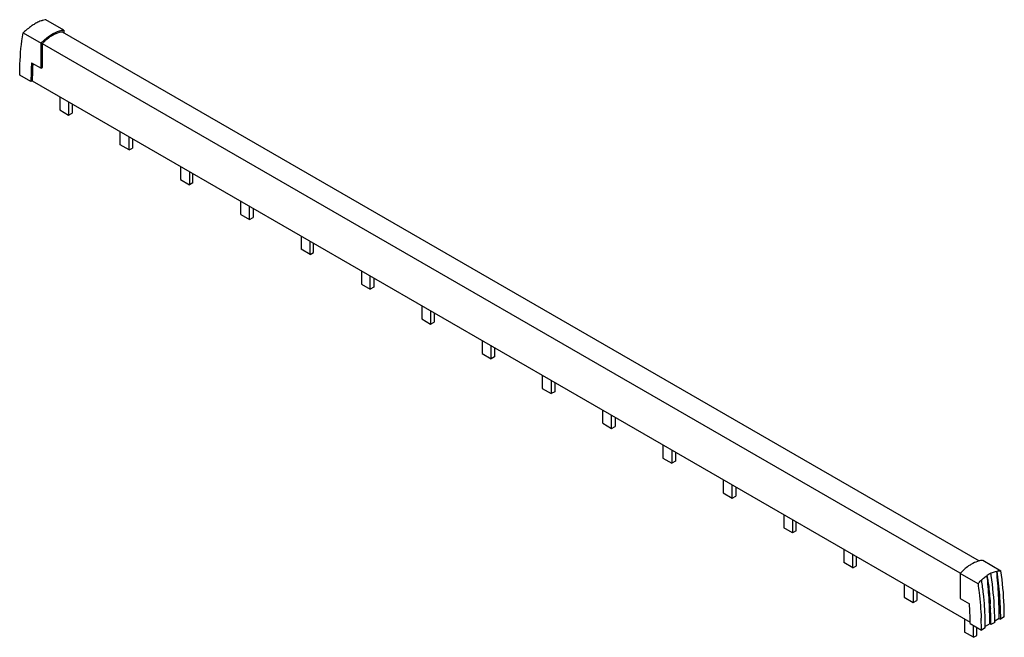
# Model space of a CAD drawing. Header units: millimetres. Extents: x 46 to 356, y 183 to 378.
import ezdxf

# ---------------------------------------------------------------- set-up
doc = ezdxf.new("R2010")
doc.units = ezdxf.units.MM
doc.header["$LTSCALE"] = 36.458692
for name, color, linetype in [('00_COMPONENTS', 7, 'CONTINUOUS'), ('00_COMPONENTS_1', 7, 'CONTINUOUS'), ('00_COMPONENTS_2', 7, 'CONTINUOUS')]:
    doc.layers.add(name, color=color, linetype=linetype)

msp = doc.modelspace()

# ---------------------------------------------------------------- linework, layer by layer
at = {"layer": '00_COMPONENTS', "color": 7, "linetype": 'Continuous'}
for p, q in [((59.81, 374.32), (54.15, 377.58)), ((46.94, 373.42), (52.6, 370.15)), ((59.29, 373.73), (347.82, 207.15)), ((59.38, 373.75), (59.38, 373.68)), ((59.81, 374.32), (59.81, 373.43)), ((52.6, 362.31), (52.6, 370.15)), ((53.02, 362.56), (53.02, 370.07)), ((341.85, 203.25), (53.02, 370)), ((49.62, 364.03), (52.6, 362.31)), ((50, 363.63), (50.01, 363.81)), ((52.6, 362.31), (53.02, 362.56)), ((49.41, 358.07), (45.88, 360.11)), ((49.84, 358.31), (49.41, 358.07)), ((49.82, 358.28), (344.98, 187.87)), ((349.02, 207.35), (354.67, 204.08)), ((347.46, 199.92), (341.8, 203.18)), ((341.8, 203.18), (341.8, 195.34)), ((350.43, 201.64), (350.37, 202.18)), ((350.39, 202.16), (350.43, 201.93)), ((350.39, 202.16), (350.42, 201.93)), ((350.43, 201.64), (350.39, 201.94)), ((348.63, 201.03), (348.61, 201.19)), ((348.63, 201.04), (348.61, 201.19)), ((341.8, 195.34), (344.78, 193.62)), ((349.57, 192.15), (349.56, 192.26)), ((349.56, 192.15), (349.56, 192.26)), ((351.09, 191.96), (351.08, 192.32)), ((351.09, 191.96), (351.08, 192.32)), ((351.29, 193.85), (351.3, 193.69)), ((351.29, 193.85), (351.3, 193.69)), ((351.38, 192.3), (351.39, 192.16)), ((351.38, 192.3), (351.39, 192.16)), ((349.6, 191.45), (349.6, 191.61)), ((349.61, 191.44), (349.6, 191.61)), ((351.12, 191.14), (351.11, 191.35)), ((351.12, 191.14), (351.11, 191.35)), ((354.14, 189.04), (352.73, 188.22)), ((354.14, 189.04), (354.5, 188.83)), ((355.73, 189.55), (354.5, 188.83)), ((354.5, 189.04), (354.5, 188.83)), ((354.5, 189.04), (354.5, 188.83)), ((344.99, 187.42), (348.52, 185.38)), ((348.47, 188.58), (348.47, 188.52)), ((348.47, 188.58), (348.47, 188.52)), ((349.76, 186.1), (348.52, 185.38)), ((351.17, 187.32), (349.76, 186.5)), ((349.76, 186.1), (349.76, 186.5)), ((349.76, 186.1), (349.76, 186.5)), ((351.53, 187.12), (351.17, 187.32)), ((352.73, 187.81), (351.53, 187.12)), ((351.53, 187.32), (351.53, 187.12)), ((351.53, 187.32), (351.53, 187.12)), ((352.73, 187.81), (352.73, 188.22)), ((352.73, 187.81), (352.73, 188.22))]:
    msp.add_line(p, q, dxfattribs=at)
for centre, radius, start, end in [((58.46, 362.88), 15.5, 120.0778, 122.6935), ((57.56, 364.38), 13.76, 117.1412, 119.9754), ((60.06, 367.61), 6.17, 96.3114, 99.4954), ((66.37, 357.5), 18.7, 135.7257, 137.4302), ((65.66, 357.97), 17.5, 135.3561, 136.2468), ((65.24, 358.39), 16.9, 133.0299, 135.3652), ((64.67, 359), 16.07, 131.3527, 133.0256), ((63.87, 359.93), 14.84, 127.7034, 131.3912), ((134.91, 358.13), 85.49, 176.0436, 179.744), ((133.68, 358.48), 83.84, 176.4828, 177.3794), ((138.81, 358.29), 88.97, 177.4031, 179.9829), ((140.91, 358.03), 91.5, 179.694, 179.9748), ((359.08, 190.18), 15.21, 132.2075, 133.5509), ((356.13, 193.93), 10.42, 119.9734, 123.8469), ((196.87, 186.09), 154.35, 5.9869, 6.1377), ((232.24, 184.98), 119.4, 8.2735, 8.4803), ((233.33, 185.14), 118.29, 8.0297, 8.1589), ((233.77, 185.72), 119.06, 8.1038, 8.4806), ((232.59, 184.11), 117.27, 6.2291, 8.297), ((248.54, 185.89), 101.22, 3.8409, 6.2083), ((248.08, 187.33), 96.9, 0.319, 3.7219), ((247.24, 185.8), 102.53, 3.6119, 3.8434), ((246.76, 185.77), 103.01, 3.2489, 3.5506), ((247.99, 186.71), 103.55, 3.7029, 3.8684), ((249.09, 186.78), 102.44, 3.0901, 3.7037), ((250.87, 186.87), 100.66, 2.5538, 3.0078), ((250, 185.23), 98.52, 1.9495, 2.2613), ((246.19, 185.74), 103.57, 2.9159, 3.1587), ((246.88, 185.77), 102.89, 2.5345, 2.9165), ((253.5, 186.02), 96.26, 0.2878, 2.5621), ((213.48, 187.16), 137.69, 1.7422, 1.9979), ((217.56, 187.26), 133.62, 0.2085, 1.6614), ((254.55, 187.03), 96.98, 0.1759, 2.5606), ((252.57, 187.38), 92.42, 0.0256, 0.3045), ((252.85, 185.32), 95.68, 0.0391, 1.9202), ((220.25, 187.28), 130.92, 0.018, 0.206)]:
    msp.add_arc(centre, radius, start, end, dxfattribs=at)
for points, knots in [([(50.08, 375.93), (49.93, 375.83), (49.31, 375.41), (48.71, 374.95), (48.28, 374.58)], [0, 0, 0, 0, 0.241658, 1, 1, 1, 1]), ([(53.01, 377.32), (52.87, 377.28), (52.28, 377.09), (51.71, 376.84), (51.29, 376.62)], [0, 0, 0, 0, 0.237032, 1, 1, 1, 1]), ([(54.15, 377.58), (54.06, 377.57), (53.67, 377.51), (53.28, 377.42), (53, 377.33)], [0, 0, 0, 0, 0.239081, 1, 1, 1, 1]), ([(45.88, 360.11), (45.88, 361.26), (45.97, 365.71), (46.39, 370.16), (46.94, 373.42)], [0, 0, 0, 0, 0.258906, 1, 1, 1, 1]), ([(48.26, 374.6), (48.15, 374.5), (47.7, 374.12), (47.26, 373.73), (46.94, 373.42)], [0, 0, 0, 0, 0.246074, 1, 1, 1, 1]), ([(52.98, 370.56), (53.23, 370.82), (54.22, 371.77), (55.33, 372.61), (56.2, 373.11)], [0, 0, 0, 0, 0.263489, 1, 1, 1, 1]), ([(56.2, 372.62), (56.08, 372.56), (55.6, 372.26), (55.13, 371.93), (54.79, 371.67)], [0, 0, 0, 0, 0.242772, 1, 1, 1, 1]), ([(56.2, 373.11), (56.5, 373.29), (57.63, 373.88), (58.89, 374.26), (59.81, 374.32)], [0, 0, 0, 0, 0.27314, 1, 1, 1, 1]), ([(59.05, 373.7), (58.81, 373.66), (57.82, 373.44), (56.88, 373.01), (56.2, 372.62)], [0, 0, 0, 0, 0.232633, 1, 1, 1, 1]), ([(345.41, 206.14), (345.09, 205.96), (343.78, 205.12), (342.61, 204.06), (341.8, 203.18)], [0, 0, 0, 0, 0.2349, 1, 1, 1, 1]), ([(347.85, 207.16), (347.65, 207.11), (346.8, 206.86), (346, 206.48), (345.41, 206.14)], [0, 0, 0, 0, 0.235868, 1, 1, 1, 1]), ([(349.02, 207.35), (348.92, 207.34), (348.53, 207.3), (348.14, 207.23), (347.85, 207.16)], [0, 0, 0, 0, 0.242761, 1, 1, 1, 1]), ([(348.86, 201.44), (348.98, 201.55), (349.45, 201.96), (349.94, 202.33), (350.33, 202.59)], [0, 0, 0, 0, 0.25626, 1, 1, 1, 1]), ([(351.08, 192.32), (351.05, 193.08), (350.91, 196.2), (350.66, 199.3), (350.43, 201.64)], [0, 0, 0, 0, 0.246615, 1, 1, 1, 1]), ([(350.46, 201.66), (350.56, 201), (350.9, 198.41), (351.15, 195.8), (351.29, 193.85)], [0, 0, 0, 0, 0.253705, 1, 1, 1, 1]), ([(351.53, 203.28), (351.68, 203.35), (352.26, 203.62), (352.87, 203.83), (353.34, 203.93)], [0, 0, 0, 0, 0.258873, 1, 1, 1, 1]), ([(352.73, 188.22), (352.72, 189.38), (352.61, 194.15), (352.15, 198.92), (351.64, 202.51)], [0, 0, 0, 0, 0.242737, 1, 1, 1, 1]), ([(353.35, 203.93), (353.46, 203.95), (353.9, 204.03), (354.34, 204.07), (354.67, 204.08)], [0, 0, 0, 0, 0.25485, 1, 1, 1, 1]), ([(354.14, 189.04), (354.14, 191.49), (354, 196.46), (353.61, 201.42), (353.35, 203.93)], [0, 0, 0, 0, 0.492729, 1, 1, 1, 1]), ([(353.35, 203.93), (353.71, 201.41), (354.29, 196.46), (354.49, 191.48), (354.5, 189.04)], [0, 0, 0, 0, 0.510228, 1, 1, 1, 1]), ([(355.73, 189.55), (355.73, 190.73), (355.64, 195.59), (355.19, 200.44), (354.67, 204.08)], [0, 0, 0, 0, 0.242575, 1, 1, 1, 1]), ([(347.46, 199.92), (347.55, 200.03), (347.92, 200.47), (348.31, 200.89), (348.62, 201.19)], [0, 0, 0, 0, 0.253942, 1, 1, 1, 1]), ([(347.46, 199.92), (347.59, 199), (348.05, 195.42), (348.34, 191.81), (348.45, 189.12)], [0, 0, 0, 0, 0.255277, 1, 1, 1, 1])]:
    msp.add_open_spline(points, degree=3, knots=knots, dxfattribs=at)
msp.add_open_spline([(351.53, 203.28), (351.33, 203.18), (351.12, 203.07), (350.93, 202.96)], degree=3, dxfattribs=at)
at = {"layer": '00_COMPONENTS_1', "color": 7, "linetype": 'Continuous'}
for p, q in [((58.47, 353.29), (58.47, 349.15)), ((61.29, 351.66), (61.29, 347.51)), ((62.35, 351.05), (62.35, 348.12)), ((58.47, 349.15), (61.29, 347.51)), ((61.29, 347.51), (62.35, 348.12)), ((96.44, 331.37), (96.44, 327.22)), ((99.27, 329.74), (99.27, 325.59)), ((100.33, 326.2), (100.33, 329.12)), ((96.44, 327.22), (99.27, 325.59)), ((100.33, 326.2), (99.27, 325.59)), ((134.41, 309.45), (134.41, 305.3)), ((137.24, 303.67), (137.24, 307.81)), ((138.3, 304.28), (138.3, 307.2)), ((137.24, 303.67), (134.41, 305.3)), ((137.24, 303.67), (138.3, 304.28)), ((172.38, 287.52), (172.38, 283.38)), ((175.21, 285.89), (175.21, 281.74)), ((176.27, 285.28), (176.27, 282.36)), ((172.38, 283.38), (175.21, 281.74)), ((175.21, 281.74), (176.27, 282.36)), ((210.35, 265.6), (210.35, 261.46)), ((213.18, 263.97), (213.18, 259.82)), ((210.35, 261.46), (213.18, 259.82)), ((214.24, 260.43), (213.18, 259.82)), ((214.24, 263.36), (214.24, 260.43)), ((248.32, 243.68), (248.32, 239.53)), ((251.15, 242.05), (251.15, 237.9)), ((248.32, 239.53), (251.15, 237.9)), ((252.21, 241.43), (252.21, 238.51)), ((252.21, 238.51), (251.15, 237.9)), ((286.3, 221.76), (286.3, 217.61)), ((289.12, 220.12), (289.12, 215.98)), ((289.12, 215.98), (286.3, 217.61)), ((290.19, 216.59), (290.19, 219.51)), ((290.19, 216.59), (289.12, 215.98)), ((324.27, 199.83), (324.27, 195.69)), ((324.27, 195.69), (327.1, 194.05)), ((327.1, 198.2), (327.1, 194.05)), ((328.16, 197.59), (328.16, 194.67)), ((327.1, 194.05), (328.16, 194.67))]:
    msp.add_line(p, q, dxfattribs=at)
at = {"layer": '00_COMPONENTS_2', "color": 7, "linetype": 'Continuous'}
for p, q in [((77.45, 338.18), (77.45, 342.33)), ((80.28, 336.55), (77.45, 338.18)), ((80.28, 336.55), (80.28, 340.7)), ((81.34, 340.09), (81.34, 337.16)), ((80.28, 336.55), (81.34, 337.16)), ((115.42, 316.26), (115.42, 320.41)), ((115.42, 316.26), (118.25, 314.63)), ((118.25, 314.63), (118.25, 318.77)), ((119.31, 318.16), (119.31, 315.24)), ((118.25, 314.63), (119.31, 315.24)), ((153.4, 298.49), (153.4, 294.34)), ((156.22, 292.71), (156.22, 296.85)), ((157.28, 296.24), (157.28, 293.32)), ((153.4, 294.34), (156.22, 292.71)), ((157.28, 293.32), (156.22, 292.71)), ((191.37, 276.56), (191.37, 272.42)), ((194.2, 270.78), (194.2, 274.93)), ((195.26, 274.32), (195.26, 271.4)), ((191.37, 272.42), (194.2, 270.78)), ((195.26, 271.4), (194.2, 270.78)), ((229.34, 250.49), (229.34, 254.64)), ((232.17, 248.86), (232.17, 253.01)), ((233.23, 252.39), (233.23, 249.47)), ((229.34, 250.49), (232.17, 248.86)), ((232.17, 248.86), (233.23, 249.47)), ((267.31, 232.72), (267.31, 228.57)), ((270.14, 226.94), (270.14, 231.08)), ((271.2, 230.47), (271.2, 227.55)), ((267.31, 228.57), (270.14, 226.94)), ((270.14, 226.94), (271.2, 227.55)), ((305.28, 210.8), (305.28, 206.65)), ((308.11, 205.02), (308.11, 209.16)), ((309.17, 205.63), (309.17, 208.55)), ((308.11, 205.02), (305.28, 206.65)), ((308.11, 205.02), (309.17, 205.63)), ((343.25, 188.87), (343.25, 184.73)), ((346.08, 183.09), (346.08, 186.79)), ((347.14, 183.71), (347.14, 186.18)), ((346.08, 183.09), (343.25, 184.73)), ((346.08, 183.09), (347.14, 183.71))]:
    msp.add_line(p, q, dxfattribs=at)

doc.saveas('drawing.dxf')
